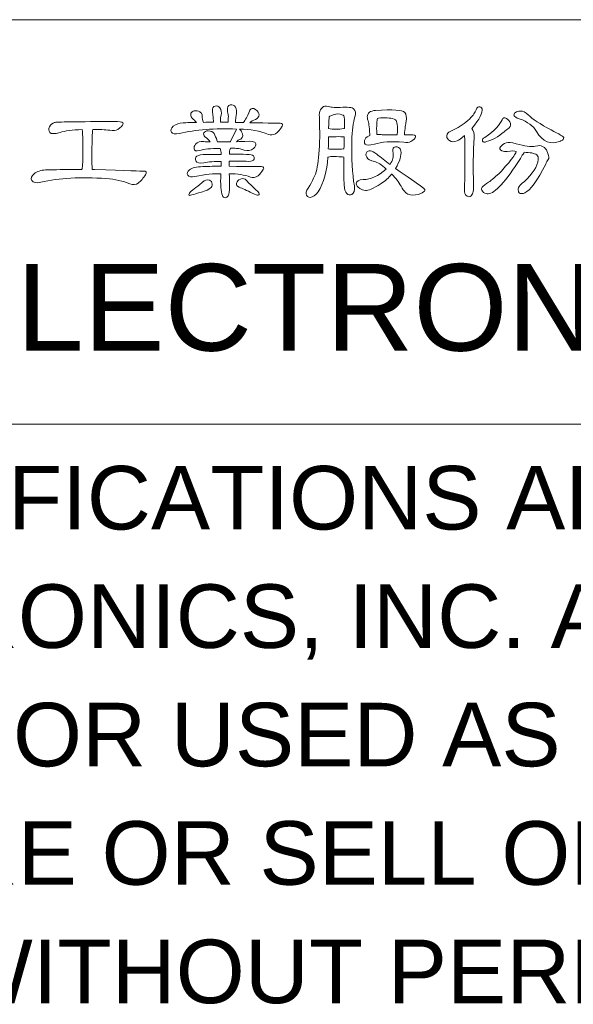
# Model space of a CAD drawing. Extents: x 1967 to 2561, y -57 to 363.
# Tile 10 of 14: x 2407 to 2426, y -21 to 13. Entities that reach past the tile are written whole.
import ezdxf

# ---------------------------------------------------------------- set-up
doc = ezdxf.new("R2010")
doc.units = 0
doc.header["$LTSCALE"] = 15.367
doc.header["$MEASUREMENT"] = 0
doc.layers.get('0').update_dxf_attribs({"linetype": 'CONTINUOUS', "lineweight": 5})
doc.styles.add('TEXTSTYLE_1', font='arial.ttf')

msp = doc.modelspace()

# ---------------------------------------------------------------- linework, layer by layer
at = {"linetype": 'Continuous', "lineweight": 5}
for p, q in [((2355.511, 13.213), (2545.511, 13.213)), ((2355.511, -0.787), (2545.511, -0.787))]:
    msp.add_line(p, q, dxfattribs=at)
for points, knots in [([(2413.998, 7.872), (2413.981, 7.514), (2413.999, 7.264), (2414.053, 7.125), (2414.053, 7.125), (2414.074, 7.073), (2414.106, 7.048), (2414.152, 7.048), (2414.152, 7.048), (2414.189, 7.048), (2414.22, 7.071), (2414.246, 7.116), (2414.246, 7.116), (2414.283, 7.188), (2414.301, 7.283), (2414.301, 7.403), (2414.301, 7.403), (2414.298, 7.582), (2414.295, 7.741), (2414.289, 7.881), (2414.289, 7.881), (2414.573, 7.881), (2414.818, 7.842), (2415.024, 7.766), (2415.024, 7.766), (2415.1, 7.732), (2415.189, 7.745), (2415.289, 7.808), (2415.289, 7.808), (2415.348, 7.868), (2415.407, 7.939), (2415.464, 8.022), (2415.464, 8.022), (2415.501, 8.093), (2415.478, 8.128), (2415.395, 8.125), (2415.395, 8.125), (2415.37, 8.125), (2415.001, 8.129), (2414.289, 8.137), (2414.289, 8.137), (2414.289, 8.2), (2414.289, 8.258), (2414.289, 8.313), (2414.289, 8.313), (2414.494, 8.316), (2414.718, 8.314), (2414.96, 8.308), (2414.96, 8.308), (2415.065, 8.308), (2415.127, 8.332), (2415.147, 8.381), (2415.147, 8.381), (2415.165, 8.432), (2415.157, 8.473), (2415.126, 8.505), (2415.126, 8.505), (2415.081, 8.548), (2414.803, 8.563), (2414.293, 8.552), (2414.293, 8.552), (2414.293, 8.629), (2414.306, 8.699), (2414.331, 8.761), (2414.331, 8.761), (2414.459, 8.778), (2414.616, 8.758), (2414.801, 8.701), (2414.801, 8.701), (2414.933, 8.658), (2415.042, 8.677), (2415.13, 8.757), (2415.13, 8.757), (2415.19, 8.817), (2415.217, 8.871), (2415.211, 8.92), (2415.211, 8.92), (2415.203, 8.987), (2415.073, 9.015), (2414.823, 9), (2414.823, 9), (2414.769, 8.998), (2414.675, 8.993), (2414.54, 8.987), (2414.54, 8.987), (2414.575, 9.022), (2414.623, 9.053), (2414.686, 9.081), (2414.686, 9.081), (2414.766, 9.141), (2414.776, 9.226), (2414.716, 9.334), (2414.716, 9.334), (2414.691, 9.377), (2414.666, 9.407), (2414.643, 9.423), (2414.643, 9.423), (2415.019, 9.423), (2415.354, 9.362), (2415.647, 9.24), (2415.647, 9.24), (2415.81, 9.18), (2415.967, 9.274), (2416.118, 9.522), (2416.118, 9.522), (2416.16, 9.593), (2416.137, 9.628), (2416.049, 9.628), (2416.049, 9.628), (2416.04, 9.628), (2415.69, 9.634), (2414.998, 9.646), (2414.998, 9.646), (2415.041, 9.688), (2415.108, 9.727), (2415.199, 9.761), (2415.199, 9.761), (2415.278, 9.804), (2415.32, 9.858), (2415.323, 9.924), (2415.323, 9.924), (2415.323, 9.986), (2415.281, 10.048), (2415.199, 10.107), (2415.199, 10.107), (2415.114, 10.161), (2415.049, 10.153), (2415.006, 10.081), (2415.006, 10.081), (2414.995, 10.048), (2414.957, 9.958), (2414.891, 9.812), (2414.891, 9.812), (2414.84, 9.744), (2414.803, 9.69), (2414.78, 9.65), (2414.78, 9.65), (2414.691, 9.653), (2414.6, 9.655), (2414.507, 9.658), (2414.507, 9.658), (2414.509, 9.687), (2414.51, 9.721), (2414.51, 9.761), (2414.51, 9.761), (2414.513, 9.787), (2414.519, 9.827), (2414.528, 9.881), (2414.528, 9.881), (2414.556, 10.009), (2414.549, 10.111), (2414.507, 10.188), (2414.507, 10.188), (2414.461, 10.251), (2414.4, 10.275), (2414.323, 10.261), (2414.323, 10.261), (2414.252, 10.244), (2414.219, 10.181), (2414.225, 10.073), (2414.225, 10.073), (2414.236, 10.013), (2414.247, 9.943), (2414.259, 9.864), (2414.259, 9.864), (2414.25, 9.787), (2414.247, 9.72), (2414.25, 9.663), (2414.25, 9.663), (2414.162, 9.666), (2414.074, 9.666), (2413.985, 9.663), (2413.985, 9.663), (2413.985, 9.782), (2413.993, 9.865), (2414.007, 9.911), (2414.007, 9.911), (2414.026, 10.008), (2414.014, 10.091), (2413.968, 10.163), (2413.968, 10.163), (2413.926, 10.217), (2413.869, 10.237), (2413.797, 10.223), (2413.797, 10.223), (2413.729, 10.205), (2413.699, 10.147), (2413.708, 10.048), (2413.708, 10.048), (2413.708, 10.03), (2413.719, 9.902), (2413.742, 9.663), (2413.742, 9.663), (2413.628, 9.666), (2413.512, 9.664), (2413.395, 9.658), (2413.395, 9.658), (2413.37, 9.736), (2413.355, 9.806), (2413.353, 9.868), (2413.353, 9.868), (2413.355, 9.902), (2413.346, 9.939), (2413.323, 9.979), (2413.323, 9.979), (2413.294, 10.016), (2413.247, 10.042), (2413.182, 10.056), (2413.182, 10.056), (2413.128, 10.064), (2413.081, 10.06), (2413.041, 10.043), (2413.041, 10.043), (2412.99, 10.018), (2412.961, 9.986), (2412.956, 9.949), (2412.956, 9.949), (2412.947, 9.887), (2412.98, 9.822), (2413.053, 9.757), (2413.053, 9.757), (2413.091, 9.72), (2413.126, 9.685), (2413.161, 9.655), (2413.161, 9.655), (2413.089, 9.657), (2413.018, 9.655), (2412.947, 9.65), (2412.947, 9.65), (2412.816, 9.647), (2412.73, 9.646), (2412.69, 9.646), (2412.69, 9.646), (2412.56, 9.634), (2412.447, 9.594), (2412.353, 9.526), (2412.353, 9.526), (2412.273, 9.455), (2412.252, 9.385), (2412.289, 9.317), (2412.289, 9.317), (2412.326, 9.257), (2412.415, 9.243), (2412.558, 9.274), (2412.558, 9.274), (2413.134, 9.402), (2413.794, 9.453), (2414.54, 9.428), (2414.54, 9.428), (2414.54, 9.428), (2414.349, 9.014), (2414.349, 9.014), (2414.349, 9.014), (2414.337, 9.005), (2414.328, 8.995), (2414.323, 8.984), (2414.323, 8.984), (2414.243, 8.992), (2414.095, 8.99), (2413.878, 8.979), (2413.878, 8.979), (2413.861, 9.056), (2413.832, 9.136), (2413.788, 9.219), (2413.788, 9.219), (2413.78, 9.235), (2413.773, 9.253), (2413.767, 9.27), (2413.767, 9.27), (2413.73, 9.332), (2413.66, 9.364), (2413.558, 9.364), (2413.558, 9.364), (2413.487, 9.364), (2413.438, 9.34), (2413.413, 9.291), (2413.413, 9.291), (2413.392, 9.248), (2413.404, 9.202), (2413.446, 9.154), (2413.446, 9.154), (2413.515, 9.111), (2413.576, 9.053), (2413.63, 8.979), (2413.63, 8.979), (2413.537, 8.982), (2413.463, 8.987), (2413.409, 8.992), (2413.409, 8.992), (2413.286, 9.009), (2413.192, 8.979), (2413.126, 8.902), (2413.126, 8.902), (2413.081, 8.848), (2413.062, 8.796), (2413.071, 8.744), (2413.071, 8.744), (2413.082, 8.676), (2413.143, 8.656), (2413.255, 8.684), (2413.255, 8.684), (2413.409, 8.73), (2413.649, 8.754), (2413.977, 8.757), (2413.977, 8.757), (2413.993, 8.706), (2414.005, 8.636), (2414.011, 8.548), (2414.011, 8.548), (2413.84, 8.551), (2413.669, 8.551), (2413.498, 8.548), (2413.498, 8.548), (2413.333, 8.556), (2413.223, 8.534), (2413.169, 8.483), (2413.169, 8.483), (2413.115, 8.438), (2413.102, 8.385), (2413.131, 8.325), (2413.131, 8.325), (2413.168, 8.254), (2413.259, 8.233), (2413.404, 8.261), (2413.404, 8.261), (2413.575, 8.289), (2413.778, 8.305), (2414.011, 8.308), (2414.011, 8.308), (2414.008, 8.254), (2414.007, 8.197), (2414.007, 8.137), (2414.007, 8.137), (2413.807, 8.14), (2413.597, 8.137), (2413.379, 8.129), (2413.379, 8.129), (2413.156, 8.12), (2413.001, 8.083), (2412.913, 8.017), (2412.913, 8.017), (2412.836, 7.95), (2412.816, 7.885), (2412.853, 7.826), (2412.853, 7.826), (2412.89, 7.771), (2412.972, 7.757), (2413.101, 7.783), (2413.101, 7.783), (2413.463, 7.86), (2413.762, 7.89), (2413.998, 7.872)], [0, 0, 0, 0, 0.011364, 0.011364, 0.011364, 0.011364, 0.022727, 0.022727, 0.022727, 0.022727, 0.034091, 0.034091, 0.034091, 0.034091, 0.045455, 0.045455, 0.045455, 0.045455, 0.056818, 0.056818, 0.056818, 0.056818, 0.068182, 0.068182, 0.068182, 0.068182, 0.079545, 0.079545, 0.079545, 0.079545, 0.090909, 0.090909, 0.090909, 0.090909, 0.102273, 0.102273, 0.102273, 0.102273, 0.113636, 0.113636, 0.113636, 0.113636, 0.125, 0.125, 0.125, 0.125, 0.136364, 0.136364, 0.136364, 0.136364, 0.147727, 0.147727, 0.147727, 0.147727, 0.159091, 0.159091, 0.159091, 0.159091, 0.170455, 0.170455, 0.170455, 0.170455, 0.181818, 0.181818, 0.181818, 0.181818, 0.193182, 0.193182, 0.193182, 0.193182, 0.204545, 0.204545, 0.204545, 0.204545, 0.215909, 0.215909, 0.215909, 0.215909, 0.227273, 0.227273, 0.227273, 0.227273, 0.238636, 0.238636, 0.238636, 0.238636, 0.25, 0.25, 0.25, 0.25, 0.261364, 0.261364, 0.261364, 0.261364, 0.272727, 0.272727, 0.272727, 0.272727, 0.284091, 0.284091, 0.284091, 0.284091, 0.295455, 0.295455, 0.295455, 0.295455, 0.306818, 0.306818, 0.306818, 0.306818, 0.318182, 0.318182, 0.318182, 0.318182, 0.329545, 0.329545, 0.329545, 0.329545, 0.340909, 0.340909, 0.340909, 0.340909, 0.352273, 0.352273, 0.352273, 0.352273, 0.363636, 0.363636, 0.363636, 0.363636, 0.375, 0.375, 0.375, 0.375, 0.386364, 0.386364, 0.386364, 0.386364, 0.397727, 0.397727, 0.397727, 0.397727, 0.409091, 0.409091, 0.409091, 0.409091, 0.420455, 0.420455, 0.420455, 0.420455, 0.431818, 0.431818, 0.431818, 0.431818, 0.443182, 0.443182, 0.443182, 0.443182, 0.454545, 0.454545, 0.454545, 0.454545, 0.465909, 0.465909, 0.465909, 0.465909, 0.477273, 0.477273, 0.477273, 0.477273, 0.488636, 0.488636, 0.488636, 0.488636, 0.5, 0.5, 0.5, 0.5, 0.511364, 0.511364, 0.511364, 0.511364, 0.522727, 0.522727, 0.522727, 0.522727, 0.534091, 0.534091, 0.534091, 0.534091, 0.545455, 0.545455, 0.545455, 0.545455, 0.556818, 0.556818, 0.556818, 0.556818, 0.568182, 0.568182, 0.568182, 0.568182, 0.579545, 0.579545, 0.579545, 0.579545, 0.590909, 0.590909, 0.590909, 0.590909, 0.602273, 0.602273, 0.602273, 0.602273, 0.613636, 0.613636, 0.613636, 0.613636, 0.625, 0.625, 0.625, 0.625, 0.636364, 0.636364, 0.636364, 0.636364, 0.647727, 0.647727, 0.647727, 0.647727, 0.659091, 0.659091, 0.659091, 0.659091, 0.670455, 0.670455, 0.670455, 0.670455, 0.681818, 0.681818, 0.681818, 0.681818, 0.693182, 0.693182, 0.693182, 0.693182, 0.704545, 0.704545, 0.704545, 0.704545, 0.715909, 0.715909, 0.715909, 0.715909, 0.727273, 0.727273, 0.727273, 0.727273, 0.738636, 0.738636, 0.738636, 0.738636, 0.75, 0.75, 0.75, 0.75, 0.761364, 0.761364, 0.761364, 0.761364, 0.772727, 0.772727, 0.772727, 0.772727, 0.784091, 0.784091, 0.784091, 0.784091, 0.795455, 0.795455, 0.795455, 0.795455, 0.806818, 0.806818, 0.806818, 0.806818, 0.818182, 0.818182, 0.818182, 0.818182, 0.829545, 0.829545, 0.829545, 0.829545, 0.840909, 0.840909, 0.840909, 0.840909, 0.852273, 0.852273, 0.852273, 0.852273, 0.863636, 0.863636, 0.863636, 0.863636, 0.875, 0.875, 0.875, 0.875, 0.886364, 0.886364, 0.886364, 0.886364, 0.897727, 0.897727, 0.897727, 0.897727, 0.909091, 0.909091, 0.909091, 0.909091, 0.920455, 0.920455, 0.920455, 0.920455, 0.931818, 0.931818, 0.931818, 0.931818, 0.943182, 0.943182, 0.943182, 0.943182, 0.954545, 0.954545, 0.954545, 0.954545, 0.965909, 0.965909, 0.965909, 0.965909, 0.977273, 0.977273, 0.977273, 0.977273, 0.988636, 0.988636, 0.988636, 0.988636, 1, 1, 1, 1]), ([(2417.7, 8.449), (2417.76, 8.478), (2417.917, 8.482), (2418.17, 8.462), (2418.17, 8.462), (2418.196, 8.462), (2418.225, 8.459), (2418.256, 8.454), (2418.256, 8.454), (2418.253, 7.989), (2418.256, 7.67), (2418.264, 7.497), (2418.264, 7.497), (2418.273, 7.348), (2418.303, 7.247), (2418.354, 7.193), (2418.354, 7.193), (2418.408, 7.147), (2418.468, 7.137), (2418.533, 7.163), (2418.533, 7.163), (2418.613, 7.2), (2418.642, 7.298), (2418.619, 7.458), (2418.619, 7.458), (2418.551, 7.896), (2418.522, 8.412), (2418.533, 9.005), (2418.533, 9.005), (2418.542, 9.381), (2418.576, 9.661), (2418.636, 9.846), (2418.636, 9.846), (2418.673, 9.969), (2418.661, 10.06), (2418.602, 10.12), (2418.602, 10.12), (2418.542, 10.18), (2418.382, 10.197), (2418.123, 10.172), (2418.123, 10.172), (2417.958, 10.172), (2417.854, 10.177), (2417.811, 10.188), (2417.811, 10.188), (2417.689, 10.217), (2417.603, 10.223), (2417.555, 10.205), (2417.555, 10.205), (2417.518, 10.186), (2417.482, 10.148), (2417.448, 10.094), (2417.448, 10.094), (2417.414, 10.032), (2417.401, 9.949), (2417.409, 9.846), (2417.409, 9.846), (2417.446, 8.827), (2417.391, 8.143), (2417.243, 7.796), (2417.243, 7.796), (2417.197, 7.702), (2417.142, 7.592), (2417.076, 7.467), (2417.076, 7.467), (2416.983, 7.344), (2416.94, 7.252), (2416.948, 7.189), (2416.948, 7.189), (2416.968, 7.109), (2417.016, 7.066), (2417.093, 7.061), (2417.093, 7.061), (2417.173, 7.064), (2417.266, 7.126), (2417.371, 7.249), (2417.371, 7.249), (2417.559, 7.573), (2417.669, 7.974), (2417.7, 8.449)], [0, 0, 0, 0, 0.05, 0.05, 0.05, 0.05, 0.1, 0.1, 0.1, 0.1, 0.15, 0.15, 0.15, 0.15, 0.2, 0.2, 0.2, 0.2, 0.25, 0.25, 0.25, 0.25, 0.3, 0.3, 0.3, 0.3, 0.35, 0.35, 0.35, 0.35, 0.4, 0.4, 0.4, 0.4, 0.45, 0.45, 0.45, 0.45, 0.5, 0.5, 0.5, 0.5, 0.55, 0.55, 0.55, 0.55, 0.6, 0.6, 0.6, 0.6, 0.65, 0.65, 0.65, 0.65, 0.7, 0.7, 0.7, 0.7, 0.75, 0.75, 0.75, 0.75, 0.8, 0.8, 0.8, 0.8, 0.85, 0.85, 0.85, 0.85, 0.9, 0.9, 0.9, 0.9, 0.95, 0.95, 0.95, 0.95, 1, 1, 1, 1]), ([(2418.26, 9.441), (2418.055, 9.415), (2417.878, 9.415), (2417.73, 9.441), (2417.73, 9.441), (2417.73, 9.68), (2417.737, 9.817), (2417.751, 9.851), (2417.751, 9.851), (2417.76, 9.876), (2417.856, 9.912), (2418.038, 9.958), (2418.038, 9.958), (2418.166, 9.932), (2418.24, 9.909), (2418.26, 9.889), (2418.26, 9.889), (2418.28, 9.869), (2418.286, 9.72), (2418.277, 9.441), (2418.277, 9.441), (2418.274, 9.443), (2418.268, 9.443), (2418.26, 9.441)], [0, 0, 0, 0, 0.166667, 0.166667, 0.166667, 0.166667, 0.333333, 0.333333, 0.333333, 0.333333, 0.5, 0.5, 0.5, 0.5, 0.666667, 0.666667, 0.666667, 0.666667, 0.833333, 0.833333, 0.833333, 0.833333, 1, 1, 1, 1]), ([(2419.157, 9.205), (2419.08, 9.177), (2419.025, 9.135), (2418.99, 9.078), (2418.99, 9.078), (2418.957, 9.015), (2418.957, 8.956), (2418.995, 8.902), (2418.995, 8.902), (2419.032, 8.857), (2419.138, 8.857), (2419.311, 8.902), (2419.311, 8.902), (2419.562, 8.987), (2419.9, 9.011), (2420.328, 8.971), (2420.328, 8.971), (2420.433, 8.951), (2420.516, 8.957), (2420.576, 8.992), (2420.576, 8.992), (2420.673, 9.054), (2420.725, 9.111), (2420.734, 9.163), (2420.734, 9.163), (2420.746, 9.208), (2420.689, 9.231), (2420.568, 9.231), (2420.568, 9.231), (2420.496, 9.231), (2420.423, 9.231), (2420.35, 9.231), (2420.35, 9.231), (2420.369, 9.447), (2420.39, 9.6), (2420.414, 9.688), (2420.414, 9.688), (2420.433, 9.837), (2420.416, 9.94), (2420.362, 10), (2420.362, 10), (2420.285, 10.086), (2419.949, 10.109), (2419.353, 10.069), (2419.353, 10.069), (2419.265, 10.066), (2419.194, 10.046), (2419.14, 10.009), (2419.14, 10.009), (2419.095, 9.966), (2419.071, 9.912), (2419.068, 9.846), (2419.068, 9.846), (2419.068, 9.818), (2419.075, 9.781), (2419.089, 9.736), (2419.089, 9.736), (2419.114, 9.673), (2419.136, 9.512), (2419.153, 9.253), (2419.153, 9.253), (2419.153, 9.241), (2419.154, 9.226), (2419.157, 9.205)], [0, 0, 0, 0, 0.0625, 0.0625, 0.0625, 0.0625, 0.125, 0.125, 0.125, 0.125, 0.1875, 0.1875, 0.1875, 0.1875, 0.25, 0.25, 0.25, 0.25, 0.3125, 0.3125, 0.3125, 0.3125, 0.375, 0.375, 0.375, 0.375, 0.4375, 0.4375, 0.4375, 0.4375, 0.5, 0.5, 0.5, 0.5, 0.5625, 0.5625, 0.5625, 0.5625, 0.625, 0.625, 0.625, 0.625, 0.6875, 0.6875, 0.6875, 0.6875, 0.75, 0.75, 0.75, 0.75, 0.8125, 0.8125, 0.8125, 0.8125, 0.875, 0.875, 0.875, 0.875, 0.9375, 0.9375, 0.9375, 0.9375, 1, 1, 1, 1]), ([(2422.432, 9.201), (2422.432, 9.199), (2422.434, 9.194), (2422.436, 9.189), (2422.436, 9.189), (2422.454, 8.812), (2422.452, 8.231), (2422.432, 7.445), (2422.432, 7.445), (2422.421, 7.297), (2422.434, 7.198), (2422.47, 7.15), (2422.47, 7.15), (2422.551, 7.071), (2422.615, 7.059), (2422.663, 7.116), (2422.663, 7.116), (2422.734, 7.188), (2422.761, 7.321), (2422.744, 7.518), (2422.744, 7.518), (2422.727, 8.065), (2422.734, 8.604), (2422.766, 9.138), (2422.766, 9.138), (2422.774, 9.265), (2422.747, 9.369), (2422.684, 9.449), (2422.684, 9.449), (2422.952, 9.776), (2423.07, 10.003), (2423.039, 10.129), (2423.039, 10.129), (2423.019, 10.183), (2422.981, 10.205), (2422.928, 10.197), (2422.928, 10.197), (2422.885, 10.186), (2422.842, 10.127), (2422.799, 10.021), (2422.799, 10.021), (2422.763, 9.936), (2422.657, 9.818), (2422.483, 9.667), (2422.483, 9.667), (2422.31, 9.528), (2422.126, 9.419), (2421.932, 9.342), (2421.932, 9.342), (2421.861, 9.322), (2421.823, 9.271), (2421.817, 9.189), (2421.817, 9.189), (2421.817, 9.12), (2421.85, 9.066), (2421.915, 9.026), (2421.915, 9.026), (2421.986, 8.981), (2422.073, 8.976), (2422.176, 9.014), (2422.176, 9.014), (2422.23, 9.042), (2422.315, 9.105), (2422.432, 9.201)], [0, 0, 0, 0, 0.0625, 0.0625, 0.0625, 0.0625, 0.125, 0.125, 0.125, 0.125, 0.1875, 0.1875, 0.1875, 0.1875, 0.25, 0.25, 0.25, 0.25, 0.3125, 0.3125, 0.3125, 0.3125, 0.375, 0.375, 0.375, 0.375, 0.4375, 0.4375, 0.4375, 0.4375, 0.5, 0.5, 0.5, 0.5, 0.5625, 0.5625, 0.5625, 0.5625, 0.625, 0.625, 0.625, 0.625, 0.6875, 0.6875, 0.6875, 0.6875, 0.75, 0.75, 0.75, 0.75, 0.8125, 0.8125, 0.8125, 0.8125, 0.875, 0.875, 0.875, 0.875, 0.9375, 0.9375, 0.9375, 0.9375, 1, 1, 1, 1]), ([(2424.329, 9.782), (2424.62, 9.677), (2424.819, 9.531), (2424.927, 9.342), (2424.927, 9.342), (2425.141, 8.984), (2425.417, 8.872), (2425.756, 9.009), (2425.756, 9.009), (2425.759, 9.012), (2425.767, 9.015), (2425.777, 9.017), (2425.777, 9.017), (2425.84, 9.046), (2425.87, 9.083), (2425.867, 9.129), (2425.867, 9.129), (2425.865, 9.163), (2425.718, 9.251), (2425.427, 9.394), (2425.427, 9.394), (2425.043, 9.601), (2424.779, 9.778), (2424.637, 9.924), (2424.637, 9.924), (2424.54, 10.012), (2424.452, 10.054), (2424.372, 10.051), (2424.372, 10.051), (2424.292, 10.049), (2424.235, 10.033), (2424.201, 10.005), (2424.201, 10.005), (2424.147, 9.959), (2424.132, 9.918), (2424.154, 9.881), (2424.154, 9.881), (2424.166, 9.852), (2424.224, 9.819), (2424.329, 9.782)], [0, 0, 0, 0, 0.1, 0.1, 0.1, 0.1, 0.2, 0.2, 0.2, 0.2, 0.3, 0.3, 0.3, 0.3, 0.4, 0.4, 0.4, 0.4, 0.5, 0.5, 0.5, 0.5, 0.6, 0.6, 0.6, 0.6, 0.7, 0.7, 0.7, 0.7, 0.8, 0.8, 0.8, 0.8, 0.9, 0.9, 0.9, 0.9, 1, 1, 1, 1]), ([(2409.185, 8.022), (2408.866, 8.025), (2408.53, 8.023), (2408.177, 8.017), (2408.177, 8.017), (2408.049, 8.015), (2407.964, 8.014), (2407.925, 8.014), (2407.925, 8.014), (2407.777, 8.002), (2407.645, 7.958), (2407.531, 7.881), (2407.531, 7.881), (2407.437, 7.802), (2407.413, 7.721), (2407.459, 7.642), (2407.459, 7.642), (2407.504, 7.57), (2407.607, 7.552), (2407.766, 7.586), (2407.766, 7.586), (2408.407, 7.732), (2409.159, 7.774), (2410.023, 7.714), (2410.023, 7.714), (2410.347, 7.689), (2410.622, 7.627), (2410.847, 7.53), (2410.847, 7.53), (2410.958, 7.485), (2411.055, 7.492), (2411.138, 7.552), (2411.138, 7.552), (2411.232, 7.632), (2411.316, 7.73), (2411.39, 7.847), (2411.39, 7.847), (2411.441, 7.932), (2411.416, 7.974), (2411.313, 7.971), (2411.313, 7.971), (2411.296, 7.971), (2410.731, 7.988), (2409.621, 8.022), (2409.621, 8.022), (2409.595, 8.025), (2409.571, 8.025), (2409.548, 8.022), (2409.548, 8.022), (2409.528, 8.253), (2409.527, 8.621), (2409.544, 9.124), (2409.544, 9.124), (2409.544, 9.253), (2409.552, 9.35), (2409.57, 9.415), (2409.57, 9.415), (2409.794, 9.418), (2409.988, 9.408), (2410.151, 9.385), (2410.151, 9.385), (2410.273, 9.365), (2410.367, 9.375), (2410.432, 9.415), (2410.432, 9.415), (2410.538, 9.486), (2410.598, 9.55), (2410.612, 9.607), (2410.612, 9.607), (2410.624, 9.658), (2410.559, 9.685), (2410.42, 9.685), (2410.42, 9.685), (2409.01, 9.685), (2408.285, 9.674), (2408.245, 9.655), (2408.245, 9.655), (2408.165, 9.625), (2408.107, 9.577), (2408.07, 9.509), (2408.07, 9.509), (2408.032, 9.438), (2408.034, 9.371), (2408.074, 9.308), (2408.074, 9.308), (2408.119, 9.254), (2408.239, 9.254), (2408.433, 9.308), (2408.433, 9.308), (2408.598, 9.362), (2408.853, 9.395), (2409.198, 9.407), (2409.198, 9.407), (2409.198, 9.407), (2409.202, 9.398), (2409.202, 9.398), (2409.202, 9.398), (2409.213, 9.31), (2409.22, 9.081), (2409.223, 8.714), (2409.223, 8.714), (2409.223, 8.355), (2409.213, 8.132), (2409.193, 8.044), (2409.193, 8.044), (2409.191, 8.041), (2409.188, 8.033), (2409.185, 8.022)], [0, 0, 0, 0, 0.037037, 0.037037, 0.037037, 0.037037, 0.074074, 0.074074, 0.074074, 0.074074, 0.111111, 0.111111, 0.111111, 0.111111, 0.148148, 0.148148, 0.148148, 0.148148, 0.185185, 0.185185, 0.185185, 0.185185, 0.222222, 0.222222, 0.222222, 0.222222, 0.259259, 0.259259, 0.259259, 0.259259, 0.296296, 0.296296, 0.296296, 0.296296, 0.333333, 0.333333, 0.333333, 0.333333, 0.37037, 0.37037, 0.37037, 0.37037, 0.407407, 0.407407, 0.407407, 0.407407, 0.444444, 0.444444, 0.444444, 0.444444, 0.481481, 0.481481, 0.481481, 0.481481, 0.518519, 0.518519, 0.518519, 0.518519, 0.555556, 0.555556, 0.555556, 0.555556, 0.592593, 0.592593, 0.592593, 0.592593, 0.62963, 0.62963, 0.62963, 0.62963, 0.666667, 0.666667, 0.666667, 0.666667, 0.703704, 0.703704, 0.703704, 0.703704, 0.740741, 0.740741, 0.740741, 0.740741, 0.777778, 0.777778, 0.777778, 0.777778, 0.814815, 0.814815, 0.814815, 0.814815, 0.851852, 0.851852, 0.851852, 0.851852, 0.888889, 0.888889, 0.888889, 0.888889, 0.925926, 0.925926, 0.925926, 0.925926, 0.962963, 0.962963, 0.962963, 0.962963, 1, 1, 1, 1]), ([(2419.653, 9.231), (2419.598, 9.231), (2419.556, 9.232), (2419.525, 9.235), (2419.525, 9.235), (2419.482, 9.238), (2419.439, 9.24), (2419.396, 9.24), (2419.396, 9.24), (2419.385, 9.55), (2419.394, 9.733), (2419.422, 9.787), (2419.422, 9.787), (2419.448, 9.812), (2419.561, 9.822), (2419.76, 9.817), (2419.76, 9.817), (2419.839, 9.808), (2419.919, 9.794), (2419.999, 9.774), (2419.999, 9.774), (2420.019, 9.765), (2420.033, 9.755), (2420.042, 9.744), (2420.042, 9.744), (2420.105, 9.698), (2420.124, 9.528), (2420.102, 9.231), (2420.102, 9.231), (2419.948, 9.231), (2419.798, 9.231), (2419.653, 9.231)], [0, 0, 0, 0, 0.125, 0.125, 0.125, 0.125, 0.25, 0.25, 0.25, 0.25, 0.375, 0.375, 0.375, 0.375, 0.5, 0.5, 0.5, 0.5, 0.625, 0.625, 0.625, 0.625, 0.75, 0.75, 0.75, 0.75, 0.875, 0.875, 0.875, 0.875, 1, 1, 1, 1]), ([(2423.923, 9.428), (2424.012, 9.479), (2424.044, 9.543), (2424.021, 9.62), (2424.021, 9.62), (2423.993, 9.697), (2423.949, 9.755), (2423.889, 9.795), (2423.889, 9.795), (2423.812, 9.841), (2423.76, 9.825), (2423.731, 9.748), (2423.731, 9.748), (2423.671, 9.586), (2423.474, 9.38), (2423.141, 9.129), (2423.141, 9.129), (2423.065, 9.108), (2423.036, 9.069), (2423.056, 9.009), (2423.056, 9.009), (2423.073, 8.972), (2423.12, 8.966), (2423.197, 8.992), (2423.197, 8.992), (2423.396, 9.044), (2423.598, 9.157), (2423.803, 9.334), (2423.803, 9.334), (2423.855, 9.38), (2423.895, 9.411), (2423.923, 9.428)], [0, 0, 0, 0, 0.125, 0.125, 0.125, 0.125, 0.25, 0.25, 0.25, 0.25, 0.375, 0.375, 0.375, 0.375, 0.5, 0.5, 0.5, 0.5, 0.625, 0.625, 0.625, 0.625, 0.75, 0.75, 0.75, 0.75, 0.875, 0.875, 0.875, 0.875, 1, 1, 1, 1]), ([(2417.99, 8.731), (2417.854, 8.731), (2417.763, 8.734), (2417.717, 8.74), (2417.717, 8.74), (2417.72, 8.868), (2417.723, 9.006), (2417.726, 9.154), (2417.726, 9.154), (2417.811, 9.154), (2417.901, 9.157), (2417.995, 9.163), (2417.995, 9.163), (2418.117, 9.166), (2418.196, 9.163), (2418.23, 9.154), (2418.23, 9.154), (2418.241, 9.154), (2418.254, 9.154), (2418.268, 9.154), (2418.268, 9.154), (2418.265, 9.009), (2418.262, 8.871), (2418.26, 8.74), (2418.26, 8.74), (2418.231, 8.737), (2418.141, 8.734), (2417.99, 8.731)], [0, 0, 0, 0, 0.142857, 0.142857, 0.142857, 0.142857, 0.285714, 0.285714, 0.285714, 0.285714, 0.428571, 0.428571, 0.428571, 0.428571, 0.571429, 0.571429, 0.571429, 0.571429, 0.714286, 0.714286, 0.714286, 0.714286, 0.857143, 0.857143, 0.857143, 0.857143, 1, 1, 1, 1]), ([(2424.223, 8.654), (2424.22, 8.652), (2424.218, 8.645), (2424.218, 8.633), (2424.218, 8.633), (2424.198, 8.57), (2424.113, 8.446), (2423.962, 8.261), (2423.962, 8.261), (2423.816, 8.087), (2423.687, 7.947), (2423.573, 7.838), (2423.573, 7.838), (2423.399, 7.681), (2423.274, 7.584), (2423.197, 7.543), (2423.197, 7.543), (2423.1, 7.481), (2423.041, 7.424), (2423.017, 7.373), (2423.017, 7.373), (2423.006, 7.336), (2423.032, 7.288), (2423.095, 7.231), (2423.095, 7.231), (2423.154, 7.194), (2423.208, 7.179), (2423.256, 7.185), (2423.256, 7.185), (2423.479, 7.196), (2423.851, 7.605), (2424.372, 8.41), (2424.372, 8.41), (2424.414, 8.499), (2424.452, 8.559), (2424.483, 8.591), (2424.483, 8.591), (2424.486, 8.599), (2424.489, 8.609), (2424.492, 8.621), (2424.492, 8.621), (2424.705, 8.621), (2424.852, 8.591), (2424.932, 8.531), (2424.932, 8.531), (2424.977, 8.494), (2424.994, 8.44), (2424.983, 8.368), (2424.983, 8.368), (2424.957, 8.137), (2424.794, 7.883), (2424.492, 7.603), (2424.492, 7.603), (2424.335, 7.492), (2424.269, 7.384), (2424.295, 7.279), (2424.295, 7.279), (2424.307, 7.233), (2424.329, 7.206), (2424.363, 7.197), (2424.363, 7.197), (2424.409, 7.186), (2424.462, 7.192), (2424.522, 7.215), (2424.522, 7.215), (2424.71, 7.303), (2424.95, 7.636), (2425.244, 8.214), (2425.244, 8.214), (2425.269, 8.283), (2425.296, 8.334), (2425.325, 8.368), (2425.325, 8.368), (2425.342, 8.388), (2425.352, 8.413), (2425.354, 8.445), (2425.354, 8.445), (2425.354, 8.454), (2425.33, 8.531), (2425.282, 8.676), (2425.282, 8.676), (2425.274, 8.718), (2425.225, 8.769), (2425.137, 8.825), (2425.137, 8.825), (2425.082, 8.863), (2425, 8.865), (2424.889, 8.834), (2424.889, 8.834), (2424.735, 8.805), (2424.511, 8.833), (2424.218, 8.915), (2424.218, 8.915), (2424.064, 8.966), (2423.951, 8.979), (2423.876, 8.954), (2423.876, 8.954), (2423.782, 8.911), (2423.717, 8.864), (2423.679, 8.812), (2423.679, 8.812), (2423.637, 8.758), (2423.652, 8.712), (2423.727, 8.672), (2423.727, 8.672), (2423.781, 8.652), (2423.841, 8.646), (2423.906, 8.654), (2423.906, 8.654), (2424.063, 8.672), (2424.168, 8.672), (2424.223, 8.654)], [0, 0, 0, 0, 0.035714, 0.035714, 0.035714, 0.035714, 0.071429, 0.071429, 0.071429, 0.071429, 0.107143, 0.107143, 0.107143, 0.107143, 0.142857, 0.142857, 0.142857, 0.142857, 0.178571, 0.178571, 0.178571, 0.178571, 0.214286, 0.214286, 0.214286, 0.214286, 0.25, 0.25, 0.25, 0.25, 0.285714, 0.285714, 0.285714, 0.285714, 0.321429, 0.321429, 0.321429, 0.321429, 0.357143, 0.357143, 0.357143, 0.357143, 0.392857, 0.392857, 0.392857, 0.392857, 0.428571, 0.428571, 0.428571, 0.428571, 0.464286, 0.464286, 0.464286, 0.464286, 0.5, 0.5, 0.5, 0.5, 0.535714, 0.535714, 0.535714, 0.535714, 0.571429, 0.571429, 0.571429, 0.571429, 0.607143, 0.607143, 0.607143, 0.607143, 0.642857, 0.642857, 0.642857, 0.642857, 0.678571, 0.678571, 0.678571, 0.678571, 0.714286, 0.714286, 0.714286, 0.714286, 0.75, 0.75, 0.75, 0.75, 0.785714, 0.785714, 0.785714, 0.785714, 0.821429, 0.821429, 0.821429, 0.821429, 0.857143, 0.857143, 0.857143, 0.857143, 0.892857, 0.892857, 0.892857, 0.892857, 0.928571, 0.928571, 0.928571, 0.928571, 0.964286, 0.964286, 0.964286, 0.964286, 1, 1, 1, 1]), ([(2419.913, 7.864), (2420.051, 7.733), (2420.159, 7.593), (2420.238, 7.445), (2420.238, 7.445), (2420.335, 7.263), (2420.442, 7.163), (2420.559, 7.146), (2420.559, 7.146), (2420.673, 7.134), (2420.792, 7.15), (2420.918, 7.193), (2420.918, 7.193), (2420.997, 7.23), (2421.045, 7.268), (2421.058, 7.309), (2421.058, 7.309), (2421.061, 7.334), (2421.031, 7.371), (2420.969, 7.419), (2420.969, 7.419), (2420.781, 7.551), (2420.474, 7.763), (2420.046, 8.056), (2420.046, 8.056), (2420.194, 8.316), (2420.256, 8.519), (2420.23, 8.667), (2420.23, 8.667), (2420.218, 8.721), (2420.193, 8.761), (2420.153, 8.787), (2420.153, 8.787), (2420.116, 8.812), (2420.079, 8.82), (2420.042, 8.808), (2420.042, 8.808), (2419.996, 8.797), (2419.967, 8.777), (2419.957, 8.748), (2419.957, 8.748), (2419.945, 8.712), (2419.946, 8.663), (2419.96, 8.603), (2419.96, 8.603), (2419.986, 8.481), (2419.951, 8.346), (2419.854, 8.197), (2419.854, 8.197), (2419.683, 8.325), (2419.531, 8.445), (2419.396, 8.556), (2419.396, 8.556), (2419.308, 8.633), (2419.234, 8.673), (2419.174, 8.676), (2419.174, 8.676), (2419.111, 8.679), (2419.069, 8.66), (2419.046, 8.621), (2419.046, 8.621), (2419.012, 8.566), (2419.012, 8.51), (2419.046, 8.454), (2419.046, 8.454), (2419.089, 8.377), (2419.177, 8.325), (2419.311, 8.3), (2419.311, 8.3), (2419.425, 8.28), (2419.563, 8.193), (2419.725, 8.039), (2419.725, 8.039), (2419.722, 8.039), (2419.721, 8.038), (2419.721, 8.035), (2419.721, 8.035), (2419.445, 7.802), (2419.18, 7.681), (2418.927, 7.676), (2418.927, 7.676), (2418.77, 7.673), (2418.69, 7.626), (2418.687, 7.535), (2418.687, 7.535), (2418.69, 7.481), (2418.73, 7.427), (2418.806, 7.373), (2418.806, 7.373), (2418.861, 7.336), (2418.927, 7.312), (2419.003, 7.3), (2419.003, 7.3), (2419.089, 7.283), (2419.27, 7.363), (2419.546, 7.539), (2419.546, 7.539), (2419.683, 7.633), (2419.804, 7.74), (2419.909, 7.86), (2419.909, 7.86), (2419.909, 7.862), (2419.911, 7.864), (2419.913, 7.864)], [0, 0, 0, 0, 0.038462, 0.038462, 0.038462, 0.038462, 0.076923, 0.076923, 0.076923, 0.076923, 0.115385, 0.115385, 0.115385, 0.115385, 0.153846, 0.153846, 0.153846, 0.153846, 0.192308, 0.192308, 0.192308, 0.192308, 0.230769, 0.230769, 0.230769, 0.230769, 0.269231, 0.269231, 0.269231, 0.269231, 0.307692, 0.307692, 0.307692, 0.307692, 0.346154, 0.346154, 0.346154, 0.346154, 0.384615, 0.384615, 0.384615, 0.384615, 0.423077, 0.423077, 0.423077, 0.423077, 0.461538, 0.461538, 0.461538, 0.461538, 0.5, 0.5, 0.5, 0.5, 0.538462, 0.538462, 0.538462, 0.538462, 0.576923, 0.576923, 0.576923, 0.576923, 0.615385, 0.615385, 0.615385, 0.615385, 0.653846, 0.653846, 0.653846, 0.653846, 0.692308, 0.692308, 0.692308, 0.692308, 0.730769, 0.730769, 0.730769, 0.730769, 0.769231, 0.769231, 0.769231, 0.769231, 0.807692, 0.807692, 0.807692, 0.807692, 0.846154, 0.846154, 0.846154, 0.846154, 0.884615, 0.884615, 0.884615, 0.884615, 0.923077, 0.923077, 0.923077, 0.923077, 0.961538, 0.961538, 0.961538, 0.961538, 1, 1, 1, 1]), ([(2413.276, 7.505), (2413.059, 7.351), (2412.932, 7.244), (2412.896, 7.185), (2412.896, 7.185), (2412.884, 7.159), (2412.886, 7.14), (2412.9, 7.129), (2412.9, 7.129), (2412.926, 7.12), (2413.11, 7.173), (2413.451, 7.287), (2413.451, 7.287), (2413.557, 7.324), (2413.628, 7.364), (2413.665, 7.406), (2413.665, 7.406), (2413.702, 7.452), (2413.71, 7.506), (2413.69, 7.569), (2413.69, 7.569), (2413.67, 7.623), (2413.624, 7.654), (2413.549, 7.663), (2413.549, 7.663), (2413.464, 7.672), (2413.373, 7.619), (2413.276, 7.505)], [0, 0, 0, 0, 0.142857, 0.142857, 0.142857, 0.142857, 0.285714, 0.285714, 0.285714, 0.285714, 0.428571, 0.428571, 0.428571, 0.428571, 0.571429, 0.571429, 0.571429, 0.571429, 0.714286, 0.714286, 0.714286, 0.714286, 0.857143, 0.857143, 0.857143, 0.857143, 1, 1, 1, 1]), ([(2414.631, 7.415), (2414.745, 7.37), (2414.897, 7.301), (2415.087, 7.21), (2415.087, 7.21), (2415.193, 7.15), (2415.262, 7.125), (2415.293, 7.133), (2415.293, 7.133), (2415.329, 7.145), (2415.335, 7.173), (2415.31, 7.219), (2415.31, 7.219), (2415.284, 7.261), (2415.243, 7.304), (2415.186, 7.347), (2415.186, 7.347), (2415.012, 7.512), (2414.911, 7.612), (2414.882, 7.646), (2414.882, 7.646), (2414.831, 7.714), (2414.761, 7.73), (2414.673, 7.693), (2414.673, 7.693), (2414.605, 7.659), (2414.561, 7.612), (2414.54, 7.552), (2414.54, 7.552), (2414.521, 7.497), (2414.551, 7.452), (2414.631, 7.415)], [0, 0, 0, 0, 0.125, 0.125, 0.125, 0.125, 0.25, 0.25, 0.25, 0.25, 0.375, 0.375, 0.375, 0.375, 0.5, 0.5, 0.5, 0.5, 0.625, 0.625, 0.625, 0.625, 0.75, 0.75, 0.75, 0.75, 0.875, 0.875, 0.875, 0.875, 1, 1, 1, 1])]:
    msp.add_open_spline(points, degree=3, knots=knots, dxfattribs=at)

# ---------------------------------------------------------------- texts
at = {"linetype": 'Continuous', "lineweight": 5, "style": 'TEXTSTYLE_1'}
for s, height, p in [('DELTA ELECTRONICS, INC. ', 3, (2389.459, 1.754)), ('THESE DRAWINGS AND SPECIFICATIONS ARE THE', 2.2, (2361.211, -4.437)), ('PROPERTY OF DELTA ELECTRONICS, INC. AND', 2.2, (2361.211, -8.537)), ('SHALL NOT BE REPRODUCED OR USED AS THE', 2.2, (2361.211, -12.637)), ('BASIS FOR THE MANUFACTURE OR SELL OF', 2.2, (2361.211, -16.737)), ('APPARATUSES OR DEVICES WITHOUT PERMISSION.', 2.2, (2361.211, -20.837))]:
    msp.add_text(s, height=height, dxfattribs=at).set_placement(p)

doc.saveas('drawing.dxf')
